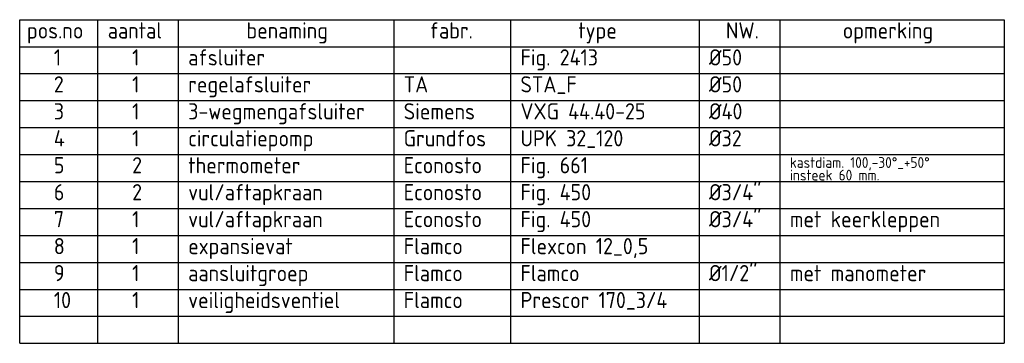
# Model space of a CAD drawing. Header units: millimetres. Extents: x -75 to 108309, y -75 to 76928.
# Tile 20 of 31: x 20144 to 25626, y 72951 to 74751. Entities that reach past the tile are written whole.
import ezdxf

# ---------------------------------------------------------------- set-up
doc = ezdxf.new("R2010")
doc.units = ezdxf.units.MM
doc.layers.add('BL$2----BOUWKUNDIG', color=8, linetype='Continuous')
doc.layers.add('BT$2----BOUWKUNDIG', color=7, linetype='Continuous')
doc.styles.add('STABICAD-018', font='ISOCP.SHX', dxfattribs={"height": 36})

msp = doc.modelspace()

# ---------------------------------------------------------------- linework, layer by layer
at = {"layer": 'BL$2----BOUWKUNDIG'}
for p, q in [((20143.9, 72950.8), (20143.9, 74750.8)), ((20143.9, 74750.8), (25626.5, 74750.8)), ((20576.5, 74750.8), (20576.5, 72950.8)), ((21026.5, 74750.8), (21026.5, 72950.8)), ((22226.5, 74750.8), (22226.5, 72950.8)), ((22876.5, 74750.8), (22876.5, 72950.8)), ((23926.5, 74750.8), (23926.5, 72950.8)), ((24376.5, 74750.8), (24376.5, 72950.8)), ((25626.5, 74750.8), (25626.5, 72950.8)), ((20143.9, 74600.8), (25626.5, 74600.8)), ((20143.9, 74450.8), (25626.5, 74450.8)), ((20143.9, 74300.8), (25626.5, 74300.8)), ((20143.9, 74150.8), (25626.5, 74150.8)), ((20143.9, 74000.8), (25626.5, 74000.8)), ((20143.9, 73850.8), (25626.5, 73850.8)), ((20143.9, 73700.8), (25626.5, 73700.8)), ((20143.9, 73550.8), (25626.5, 73550.8)), ((20143.9, 73400.8), (25626.5, 73400.8)), ((20143.9, 73250.8), (25626.5, 73250.8)), ((20143.9, 73100.8), (25626.5, 73100.8)), ((20143.9, 72950.8), (25626.5, 72950.8))]:
    msp.add_line(p, q, dxfattribs=at)

# ---------------------------------------------------------------- texts
at = {"layer": 'BT$2----BOUWKUNDIG', "color": 1, "style": 'STABICAD-018'}
for s, height, p in [('aantal', 90, (20634.1, 74646.2)), ('benaming', 90, (21406.7, 74646.2)), ('fabr.', 90, (22426.7, 74646.2)), ('type', 90, (23254.2, 74646.2)), ('NW.', 90, (24076.4, 74646.2)), ('opmerking', 90, (24726.7, 74646.2)), ('pos.no', 90, (20184.1, 74646.2)), ('1', 90, (20334.1, 74496.2)), ('1', 90, (20770, 74496.2)), ('afsluiter', 90, (21082.2, 74496.2)), ('Fig. 2413', 90, (22932.2, 74496.2)), ('%%C50', 90, (23982.2, 74496.2)), ('2', 90, (20334.1, 74346.2)), ('1', 90, (20770, 74346.2)), ('regelafsluiter', 90, (21082.2, 74346.2)), ('TA', 90, (22282.2, 74346.2)), ('STA_F', 90, (22932.2, 74346.2)), ('%%C50', 90, (23982.2, 74346.2)), ('3-wegmengafsluiter', 90, (21082.2, 74196.2)), ('Siemens', 90, (22282.2, 74196.2)), ('%%C40', 90, (23982.2, 74196.2)), ('3', 90, (20334.1, 74196.2)), ('1', 90, (20770, 74196.2)), ('VXG 44.40-25', 90, (22932.2, 74196.2)), ('4', 90, (20334.1, 74046.2)), ('1', 90, (20770, 74046.2)), ('circulatiepomp', 90, (21082.2, 74046.2)), ('Grundfos', 90, (22282.2, 74046.2)), ('UPK 32_120', 90, (22932.2, 74046.2)), ('%%C32', 90, (23982.2, 74046.2)), ('5', 90, (20334.1, 73896.2)), ('2', 90, (20770, 73896.2)), ('thermometer', 90, (21082.2, 73896.2)), ('Econosto', 90, (22282.2, 73896.2)), ('Fig. 661', 90, (22932.2, 73896.2)), ('kastdiam. 100,-30%%D_+50%%D', 60, (24432.2, 73926.4)), ('insteek 60 mm.', 60, (24432.2, 73856.3)), ('6', 90, (20334.1, 73746.2)), ('2', 90, (20770, 73746.2)), ('vul/aftapkraan', 90, (21082.2, 73746.2)), ('Econosto', 90, (22282.2, 73746.2)), ('Fig. 450', 90, (22932.2, 73746.2)), ('%%C3/4"', 90, (23982.2, 73746.2)), ('7', 90, (20334.1, 73596.2)), ('1', 90, (20770, 73596.2)), ('vul/aftapkraan', 90, (21082.2, 73596.2)), ('Econosto', 90, (22282.2, 73596.2)), ('Fig. 450', 90, (22932.2, 73596.2)), ('%%C3/4"', 90, (23982.2, 73596.2)), ('met keerkleppen', 90, (24432.2, 73596.2)), ('8', 90, (20334.1, 73446.2)), ('1', 90, (20770, 73446.2)), ('expansievat', 90, (21082.2, 73446.2)), ('Flamco', 90, (22282.2, 73446.2)), ('Flexcon 12_0,5', 90, (22932.2, 73446.2)), ('9', 90, (20334.1, 73296.2)), ('1', 90, (20770, 73296.2)), ('aansluitgroep', 90, (21082.2, 73296.2)), ('Flamco', 90, (22282.2, 73296.2)), ('Flamco', 90, (22932.2, 73296.2)), ('%%C1/2"', 90, (23982.2, 73296.2)), ('met manometer', 90, (24432.2, 73296.2)), ('10', 90, (20334.1, 73146.2)), ('1', 90, (20770, 73146.2)), ('veiligheidsventiel', 90, (21082.2, 73146.2)), ('Flamco', 90, (22282.2, 73146.2)), ('Prescor 170_3/4', 90, (22932.2, 73146.2))]:
    msp.add_text(s, height=height, dxfattribs=at).set_placement(p)

doc.saveas('drawing.dxf')
